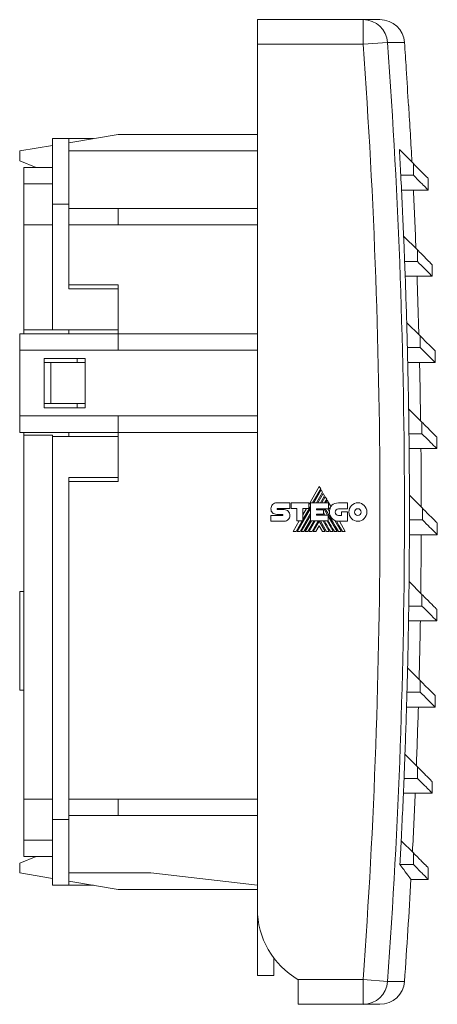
# Model space of a CAD drawing. Header units: millimetres. Extents: x 51 to 371, y 39 to 249.
# Tile 4 of 4: x 320 to 371, y 129 to 249. Entities that reach past the tile are written whole.
import ezdxf

# ---------------------------------------------------------------- set-up
doc = ezdxf.new("R2010")
doc.units = ezdxf.units.MM
doc.linetypes.add('PHANTOM', pattern=[12.7, 6.35, -1.27, 1.27, -1.27, 1.27, -1.27])
doc.layers.add('___VS___', color=7, linetype='Continuous', lineweight=15)

msp = doc.modelspace()

# ---------------------------------------------------------------- linework, layer by layer
at = {"color": 7, "linetype": 'Continuous', "lineweight": 15}
for p, q in [((349.32, 249.46), (362.23, 249.46)), ((349.32, 246.46), (349.32, 249.46)), ((362.23, 246.46), (362.23, 249.46)), ((362.23, 249.46), (364.28, 249.46)), ((362.23, 246.46), (349.32, 246.46)), ((349.32, 246.46), (349.32, 141.12)), ((362.23, 246.46), (365.22, 246.67)), ((367.49, 243.46), (367.48, 243.46)), ((367.77, 238.96), (367.79, 238.96)), ((326.32, 234.46), (332.32, 235.46)), ((332.32, 235.46), (349.32, 235.46)), ((320.32, 233.46), (324.32, 234.12)), ((324.32, 226.96), (324.32, 234.96)), ((324.32, 234.96), (326.32, 234.96)), ((326.32, 234.96), (326.32, 233.46)), ((326.32, 234.96), (329.32, 234.96)), ((320.32, 232.26), (320.32, 233.46)), ((326.32, 233.46), (349.32, 233.46)), ((326.32, 233.46), (326.32, 231.62)), ((366.65, 233.62), (368.37, 231.91)), ((320.32, 232.26), (322.32, 231.46)), ((326.32, 231.62), (326.32, 226.96)), ((368.37, 231.91), (368.37, 230.49)), ((320.82, 231.46), (324.32, 231.46)), ((320.82, 229.46), (320.82, 231.46)), ((368.37, 230.49), (366.82, 230.49)), ((320.82, 229.46), (324.32, 229.46)), ((320.82, 224.46), (320.82, 229.46)), ((370.18, 228.68), (370.18, 230.1)), ((368.36, 228.68), (366.91, 228.68)), ((368.36, 228.68), (370.18, 228.68)), ((326.32, 226.96), (324.32, 226.96)), ((324.32, 211.66), (324.32, 226.96)), ((326.32, 216.66), (326.32, 226.96)), ((326.32, 226.46), (332.32, 226.46)), ((332.32, 224.46), (332.32, 226.46)), ((332.32, 226.46), (349.32, 226.46)), ((320.82, 224.46), (324.32, 224.46)), ((320.82, 211.66), (320.82, 224.46)), ((326.32, 224.46), (332.32, 224.46)), ((332.32, 224.46), (349.32, 224.46)), ((367.17, 223.09), (368.85, 221.41)), ((368.85, 221.41), (368.85, 219.99)), ((368.85, 219.99), (367.29, 219.99)), ((370.66, 218.18), (370.66, 219.6)), ((368.8, 218.18), (367.36, 218.18)), ((368.8, 218.18), (370.66, 218.18)), ((332.32, 217.16), (326.32, 217.16)), ((326.32, 216.66), (332.32, 216.66)), ((332.32, 216.66), (332.32, 217.16)), ((332.32, 216.66), (332.32, 211.66)), ((367.54, 212.56), (369.2, 210.91)), ((320.82, 211.16), (320.82, 211.66)), ((320.82, 211.66), (324.32, 211.66)), ((324.32, 211.66), (332.32, 211.66)), ((326.32, 211.66), (326.32, 211.16)), ((332.32, 211.16), (332.32, 211.66)), ((320.32, 211.16), (320.32, 209.16)), ((320.32, 211.16), (332.32, 211.16)), ((332.32, 209.16), (332.32, 211.16)), ((332.32, 211.16), (349.32, 211.16)), ((369.2, 210.91), (369.2, 209.49)), ((320.32, 209.16), (332.32, 209.16)), ((320.32, 209.16), (320.32, 201.16)), ((332.32, 209.16), (349.32, 209.16)), ((369.2, 209.49), (367.63, 209.49)), ((371.01, 207.68), (371.01, 209.1)), ((323.32, 208.16), (328.32, 208.16)), ((323.32, 202.16), (323.32, 208.16)), ((323.32, 207.66), (324.12, 207.66)), ((324.12, 207.66), (324.12, 202.66)), ((324.12, 207.66), (328.32, 207.66)), ((327.32, 207.66), (327.32, 208.16)), ((328.32, 202.16), (328.32, 208.16)), ((369.11, 207.68), (367.67, 207.68)), ((369.11, 207.68), (371.01, 207.68)), ((323.32, 202.66), (324.12, 202.66)), ((323.32, 202.16), (328.32, 202.16)), ((324.12, 202.66), (328.32, 202.66)), ((327.32, 202.16), (327.32, 202.66)), ((367.78, 202.03), (369.4, 200.41)), ((320.32, 201.16), (320.32, 199.16)), ((320.32, 201.16), (332.32, 201.16)), ((332.32, 201.16), (332.32, 199.16)), ((332.32, 201.16), (349.32, 201.16)), ((369.4, 200.41), (369.4, 198.99)), ((320.32, 199.16), (332.32, 199.16)), ((320.82, 198.81), (320.82, 199.16)), ((320.82, 198.81), (324.32, 198.81)), ((320.82, 154.46), (320.82, 198.81)), ((324.32, 198.66), (324.32, 198.81)), ((324.32, 151.96), (324.32, 198.66)), ((324.32, 198.66), (332.32, 198.66)), ((326.32, 198.66), (326.32, 199.16)), ((332.32, 199.16), (349.32, 199.16)), ((332.32, 199.16), (332.32, 198.66)), ((332.32, 193.66), (332.32, 198.66)), ((369.4, 198.99), (367.82, 198.99)), ((371.21, 197.18), (371.21, 198.6)), ((369.28, 197.18), (367.84, 197.18)), ((369.28, 197.18), (371.21, 197.18)), ((326.32, 193.66), (332.32, 193.66)), ((326.32, 151.96), (326.32, 193.66)), ((332.32, 193.66), (332.32, 193.16)), ((332.32, 193.16), (326.32, 193.16)), ((356.87, 192.57), (355.59, 190.35)), ((356.06, 190.58), (357.05, 192.28)), ((357.12, 192.15), (356.21, 190.58)), ((357.05, 192.28), (356.87, 192.57)), ((357.29, 191.86), (357.12, 192.15)), ((356.55, 190.58), (357.29, 191.86)), ((357.36, 191.73), (356.7, 190.58)), ((357.03, 190.58), (357.53, 191.44)), ((357.61, 191.31), (357.18, 190.58)), ((357.53, 191.44), (357.36, 191.73)), ((357.53, 190.58), (357.78, 191.01)), ((357.78, 191.01), (357.61, 191.31)), ((357.85, 190.88), (357.67, 190.58)), ((358.3, 190.11), (357.85, 190.88)), ((367.87, 191.51), (369.47, 189.91)), ((351.68, 190.59), (353.29, 190.59)), ((351.77, 189.87), (353.29, 189.87)), ((351.78, 189.75), (352.6, 189.75)), ((353.29, 190.59), (353.29, 189.87)), ((353.45, 189.87), (353.45, 190.58)), ((353.45, 190.58), (355.59, 190.58)), ((354.15, 189.87), (353.45, 189.87)), ((354.15, 188.36), (354.15, 189.87)), ((354.2, 187.08), (355.81, 189.87)), ((354.88, 188.53), (355.81, 190.14)), ((355.59, 189.87), (354.88, 189.87)), ((354.88, 188.36), (354.88, 189.87)), ((355.31, 189.87), (354.88, 189.12)), ((355.59, 190.58), (355.59, 189.87)), ((355.81, 188.36), (355.81, 190.58)), ((355.81, 190.58), (357.99, 190.58)), ((356.53, 189.86), (357.99, 189.86)), ((356.53, 189.86), (356.53, 189.74)), ((356.53, 189.74), (357.4, 189.74)), ((356.7, 189.74), (356.77, 189.86)), ((357.04, 189.74), (357.11, 189.86)), ((357.19, 189.74), (357.26, 189.86)), ((357.4, 189.74), (357.4, 189.2)), ((357.52, 189.73), (357.6, 189.86)), ((357.52, 189.73), (357.89, 189.09)), ((357.94, 189.86), (358.13, 189.53)), ((357.99, 190.58), (357.99, 189.86)), ((359.21, 190.57), (360.34, 190.57)), ((360.34, 189.85), (359.21, 189.85)), ((360.34, 190.57), (360.34, 189.85)), ((369.47, 189.91), (369.47, 188.49)), ((350.98, 189.04), (352.39, 189.04)), ((352.39, 189.16), (351.68, 189.16)), ((354.53, 187.08), (355.81, 189.3)), ((354.68, 187.08), (355.81, 189.03)), ((355.01, 187.08), (355.81, 188.46)), ((356.53, 189.2), (357.4, 189.2)), ((356.53, 189.2), (356.53, 189.09)), ((356.53, 189.09), (357.98, 189.09)), ((356.67, 189.09), (356.73, 189.2)), ((356.81, 189.09), (356.88, 189.2)), ((357.34, 189.2), (357.41, 189.09)), ((357.98, 188.36), (357.98, 189.09)), ((357.98, 188.94), (359.06, 187.08)), ((358.76, 188.43), (359.54, 187.08)), ((359.21, 189.04), (359.6, 189.04)), ((359.6, 189.04), (359.6, 189.47)), ((359.6, 189.47), (360.31, 189.47)), ((360.31, 189.47), (360.31, 188.33)), ((369.47, 188.49), (367.88, 188.49)), ((352.6, 188.33), (350.98, 188.33)), ((354.44, 188.36), (353.7, 187.08)), ((354.04, 187.08), (354.78, 188.36)), ((354.15, 188.36), (354.88, 188.36)), ((355.17, 187.08), (355.91, 188.36)), ((355.5, 187.08), (356.24, 188.36)), ((355.65, 187.08), (356.39, 188.36)), ((355.81, 188.36), (357.98, 188.36)), ((355.99, 187.08), (356.73, 188.36)), ((356.14, 187.08), (356.87, 188.35)), ((356.87, 187.77), (356.47, 187.08)), ((357.6, 187.08), (356.87, 188.35)), ((356.87, 187.77), (357.27, 187.08)), ((357.76, 187.08), (357.01, 188.36)), ((357.35, 188.36), (358.09, 187.08)), ((357.83, 188.36), (358.57, 187.08)), ((360.31, 188.33), (359.22, 188.33)), ((360.05, 187.08), (359.33, 188.33)), ((371.28, 186.68), (371.28, 188.1)), ((369.31, 186.68), (367.87, 186.68)), ((369.31, 186.68), (371.28, 186.68)), ((367.83, 180.98), (369.4, 179.41)), ((320.32, 179.76), (320.32, 167.76)), ((320.32, 179.76), (320.82, 179.76)), ((369.4, 179.41), (369.4, 177.99)), ((369.4, 177.99), (367.79, 177.99)), ((371.21, 176.18), (371.21, 177.6)), ((369.21, 176.18), (367.77, 176.18)), ((369.21, 176.18), (371.21, 176.18)), ((367.65, 170.45), (369.2, 168.91)), ((369.2, 168.91), (369.2, 167.49)), ((320.32, 167.76), (320.82, 167.76)), ((369.2, 167.49), (367.57, 167.49)), ((371.01, 165.68), (371.01, 167.1)), ((368.96, 165.68), (367.52, 165.68)), ((368.96, 165.68), (371.01, 165.68)), ((367.33, 159.93), (368.85, 158.41)), ((368.85, 158.41), (368.85, 156.99)), ((368.85, 156.99), (367.22, 156.99)), ((370.66, 155.18), (370.66, 156.6)), ((368.58, 155.18), (367.14, 155.18)), ((368.58, 155.18), (370.66, 155.18)), ((320.82, 154.46), (324.32, 154.46)), ((320.82, 149.46), (320.82, 154.46)), ((326.32, 154.46), (332.32, 154.46)), ((332.32, 152.46), (332.32, 154.46)), ((332.32, 154.46), (349.32, 154.46)), ((326.32, 152.46), (332.32, 152.46)), ((332.32, 152.46), (349.32, 152.46)), ((324.32, 151.96), (326.32, 151.96)), ((324.32, 143.96), (324.32, 151.96)), ((326.32, 151.96), (326.32, 147.29)), ((320.82, 149.46), (324.32, 149.46)), ((320.82, 147.46), (320.82, 149.46)), ((366.87, 149.4), (368.37, 147.91)), ((368.37, 147.91), (368.37, 146.49)), ((320.32, 146.66), (322.32, 147.46)), ((320.32, 146.66), (320.32, 145.46)), ((320.82, 147.46), (324.32, 147.46)), ((326.32, 147.29), (326.32, 145.46)), ((368.37, 146.49), (366.72, 146.49)), ((320.32, 145.46), (324.32, 144.79)), ((326.32, 145.46), (326.32, 143.96)), ((326.32, 145.46), (336.32, 145.46)), ((349.32, 143.96), (336.32, 145.46)), ((370.18, 144.68), (370.18, 146.1)), ((332.32, 143.46), (326.32, 144.46)), ((368.05, 144.68), (370.18, 144.68)), ((326.32, 143.96), (324.32, 143.96)), ((326.32, 143.96), (329.32, 143.96)), ((349.32, 143.46), (332.32, 143.46)), ((349.32, 132.96), (349.32, 141.12)), ((351.32, 135.12), (351.32, 132.96)), ((351.32, 132.96), (349.32, 132.96)), ((354.32, 132.46), (362.23, 132.46)), ((354.32, 129.46), (354.32, 132.46)), ((362.23, 129.46), (362.23, 132.46)), ((362.23, 132.46), (365.22, 132.24)), ((362.23, 129.46), (354.32, 129.46)), ((364.28, 129.46), (362.23, 129.46))]:
    msp.add_line(p, q, dxfattribs=at)
at = {"color": 8, "linetype": 'Continuous', "lineweight": 15}
for p, q in [((367.27, 246.67), (365.22, 246.67)), ((365.22, 132.24), (367.27, 132.24))]:
    msp.add_line(p, q, dxfattribs=at)
at = {"color": 7, "linetype": 'Continuous', "lineweight": 15, "flags": 128}
msp.add_lwpolyline([(359.71, 187.08), (359.48, 187.47), (359.27, 187.83), (359.11, 188.1), (358.97, 188.36)], dxfattribs=at)
at = {"color": 7, "linetype": 'Continuous', "lineweight": 15}
for centre, radius, start, end in [((362.23, 246.46), 3, 4.0208, 89.9331), ((364.28, 246.46), 3, 4.1012, 90), ((-430.68, 189.46), 794.96, 355.88826, 4.11174), ((-430.68, 189.46), 797.95, 355.88826, 4.11174), ((-430.68, 189.46), 800, 3.87041, 4.10119), ((-430.68, 189.46), 799.98, 3.54751, 3.87048), ((-430.68, 189.46), 800, 3.0551, 3.54744), ((-430.68, 189.46), 798.56, 2.94559, 3.1703), ((-430.68, 189.46), 798.56, 2.41389, 2.94559), ((-430.68, 189.46), 800, 2.3017, 2.81053), ((-430.68, 189.46), 800, 2.30175, 2.81052), ((-430.68, 189.46), 798.56, 2.19146, 2.41389), ((-430.68, 189.46), 798.56, 1.65797, 2.19146), ((-430.68, 189.46), 800, 1.5487, 2.05782), ((-430.68, 189.46), 800, 1.54875, 2.05783), ((-430.68, 189.46), 798.56, 1.43771, 1.65797), ((-430.68, 189.46), 798.56, 0.90239, 1.43771), ((-430.68, 189.46), 800, 0.79597, 1.30551), ((-430.68, 189.46), 800, 0.79601, 1.30549), ((-430.68, 189.46), 798.56, 0.68421, 0.90239), ((-430.68, 189.46), 798.56, 0.14703, 0.68421), ((-430.68, 189.46), 800, 0.04336, 0.55338), ((-430.68, 189.46), 800, 0.04341, 0.55338), ((-430.68, 189.46), 798.56, 359.93083, 0.14703), ((359.35, 189.48), 1.22, 149.0381, 166.8386), ((359.22, 189.43), 1.1, 174.6401, 270), ((-430.68, 189.46), 798.56, 359.39174, 359.93083), ((-430.68, 189.46), 800, 359.29077, 359.80137), ((-430.68, 189.46), 800, 359.29081, 359.80137), ((-430.68, 189.46), 798.56, 359.17744, 359.39174), ((-430.68, 189.46), 798.56, 358.63639, 359.17744), ((-430.68, 189.46), 800, 358.53805, 359.04933), ((-430.68, 189.46), 800, 358.53809, 359.04931), ((-430.68, 189.46), 798.56, 358.42391, 358.63639), ((-430.68, 189.46), 798.56, 357.88085, 358.42391), ((-430.68, 189.46), 800, 357.78507, 358.29709), ((-430.68, 189.46), 800, 357.78511, 358.2971), ((-430.68, 189.46), 798.56, 357.6701, 357.88085), ((-430.68, 189.46), 798.56, 357.12499, 357.6701), ((-430.68, 189.46), 800, 357.03171, 357.54456), ((-430.68, 189.46), 800, 357.03175, 357.54459), ((-430.68, 189.46), 798.56, 356.91589, 357.12499), ((-430.68, 189.46), 800, 355.89881, 356.79406), ((359.32, 141.12), 10, 180, 240), ((362.23, 132.45), 3, 270.0669, 355.9792), ((364.28, 132.46), 3, 270, 355.8988)]:
    msp.add_arc(centre, radius, start, end, dxfattribs=at)
for points, knots in [([(368.37, 231.91), (368.73, 231.54), (369.45, 230.82), (370.06, 230.22), (370.14, 230.14), (370.18, 230.1)], [0, 0, 0, 0, 0.332867, 0.666123, 1, 1, 1, 1]), ([(368.37, 230.49), (368.68, 230.18), (369.3, 229.56), (369.86, 229), (370.16, 228.7), (370.15, 228.71), (370.14, 228.72)], [0, 0, 0, 0, 0.27996, 0.560022, 0.840134, 1, 1, 1, 1]), ([(368.85, 221.41), (369.21, 221.04), (369.94, 220.32), (370.54, 219.72), (370.62, 219.64), (370.66, 219.6)], [0, 0, 0, 0, 0.3328674, 0.6661232, 1, 1, 1, 1]), ([(368.85, 219.99), (369.16, 219.68), (369.79, 219.06), (370.35, 218.5), (370.65, 218.2), (370.63, 218.21), (370.63, 218.22)], [0, 0, 0, 0, 0.27996, 0.560022, 0.840134, 1, 1, 1, 1]), ([(369.2, 210.91), (369.56, 210.54), (370.28, 209.82), (370.89, 209.22), (370.97, 209.14), (371.01, 209.1)], [0, 0, 0, 0, 0.332867, 0.666123, 1, 1, 1, 1]), ([(369.2, 209.49), (369.51, 209.18), (370.13, 208.56), (370.69, 208), (370.99, 207.7), (370.98, 207.71), (370.97, 207.72)], [0, 0, 0, 0, 0.27996, 0.560022, 0.840134, 1, 1, 1, 1]), ([(369.4, 200.41), (369.77, 200.04), (370.49, 199.32), (371.09, 198.72), (371.17, 198.64), (371.21, 198.6)], [0, 0, 0, 0, 0.332867, 0.666123, 1, 1, 1, 1]), ([(369.4, 198.99), (369.72, 198.68), (370.34, 198.06), (370.9, 197.5), (371.2, 197.2), (371.18, 197.21), (371.18, 197.22)], [0, 0, 0, 0, 0.27996, 0.560022, 0.840134, 1, 1, 1, 1]), ([(369.47, 189.91), (369.84, 189.54), (370.56, 188.82), (371.16, 188.22), (371.24, 188.14), (371.28, 188.1)], [0, 0, 0, 0, 0.332867, 0.666123, 1, 1, 1, 1]), ([(369.47, 188.49), (369.78, 188.18), (370.41, 187.56), (370.97, 187), (371.27, 186.7), (371.25, 186.71), (371.25, 186.72)], [0, 0, 0, 0, 0.27996, 0.560022, 0.840134, 1, 1, 1, 1]), ([(369.4, 179.41), (369.77, 179.04), (370.49, 178.32), (371.09, 177.72), (371.17, 177.64), (371.21, 177.6)], [0, 0, 0, 0, 0.332867, 0.666123, 1, 1, 1, 1]), ([(369.4, 177.99), (369.72, 177.68), (370.34, 177.06), (370.9, 176.5), (371.2, 176.2), (371.18, 176.21), (371.18, 176.22)], [0, 0, 0, 0, 0.27996, 0.560022, 0.840134, 1, 1, 1, 1]), ([(369.2, 168.91), (369.56, 168.54), (370.28, 167.82), (370.89, 167.22), (370.97, 167.14), (371.01, 167.1)], [0, 0, 0, 0, 0.332867, 0.666123, 1, 1, 1, 1]), ([(369.2, 167.49), (369.51, 167.18), (370.13, 166.56), (370.69, 166), (370.99, 165.7), (370.98, 165.71), (370.97, 165.72)], [0, 0, 0, 0, 0.27996, 0.560022, 0.840134, 1, 1, 1, 1]), ([(368.85, 158.41), (369.21, 158.04), (369.94, 157.32), (370.54, 156.72), (370.62, 156.64), (370.66, 156.6)], [0, 0, 0, 0, 0.332867, 0.666123, 1, 1, 1, 1]), ([(368.85, 156.99), (369.16, 156.68), (369.79, 156.06), (370.35, 155.5), (370.65, 155.2), (370.63, 155.21), (370.63, 155.22)], [0, 0, 0, 0, 0.27996, 0.560022, 0.840134, 1, 1, 1, 1]), ([(368.58, 155.18), (368.58, 155.18), (368.58, 155.18), (368.58, 155.18), (368.58, 155.18)], [0, 0, 0, 0, 0.230408, 1, 1, 1, 1]), ([(368.37, 147.91), (368.73, 147.54), (369.45, 146.82), (370.06, 146.22), (370.14, 146.14), (370.18, 146.1)], [0, 0, 0, 0, 0.3328674, 0.6661232, 1, 1, 1, 1]), ([(366.72, 146.49), (366.88, 146.28), (367.36, 145.63), (367.84, 144.98), (368.1, 144.63), (368.05, 144.71), (368.04, 144.72)], [0, 0, 0, 0, 0.187237, 0.561756, 0.936274, 1, 1, 1, 1]), ([(368.37, 146.49), (368.68, 146.18), (369.3, 145.56), (369.86, 145), (370.16, 144.7), (370.15, 144.71), (370.14, 144.72)], [0, 0, 0, 0, 0.27996, 0.560022, 0.840134, 1, 1, 1, 1])]:
    msp.add_open_spline(points, degree=3, knots=knots, dxfattribs=at)
for points in [[(351.16, 189.36), (351.04, 189.48), (350.97, 189.64), (350.98, 189.86)], [(350.98, 189.86), (350.98, 190.06), (351.05, 190.24), (351.18, 190.37)], [(351.18, 190.37), (351.31, 190.5), (351.49, 190.59), (351.68, 190.59)], [(351.75, 189.85), (351.74, 189.84), (351.73, 189.82), (351.73, 189.8)], [(351.73, 189.8), (351.73, 189.79), (351.74, 189.78), (351.74, 189.77)], [(351.74, 189.77), (351.75, 189.76), (351.76, 189.75), (351.78, 189.75)], [(351.77, 189.87), (351.76, 189.87), (351.75, 189.86), (351.75, 189.85)], [(352.6, 189.75), (352.79, 189.75), (352.97, 189.67), (353.09, 189.54)], [(359.21, 187.08), (358.19, 188.85), (357.65, 189.77), (357.6, 189.86)], [(358.16, 189.76), (358.09, 189.87), (358.04, 189.96), (357.99, 190.04)], [(358.13, 189.53), (358.13, 189.61), (358.14, 189.68), (358.16, 189.76)], [(358.3, 190.11), (358.33, 190.16), (358.38, 190.22), (358.42, 190.27)], [(358.42, 190.27), (358.61, 190.45), (358.87, 190.57), (359.21, 190.57)], [(358.94, 189.73), (358.87, 189.66), (358.82, 189.56), (358.82, 189.45)], [(359.21, 189.85), (359.11, 189.85), (359.01, 189.81), (358.94, 189.73)], [(360.49, 189.45), (360.49, 189.76), (360.61, 190.04), (360.81, 190.25)], [(360.81, 190.25), (361.01, 190.45), (361.28, 190.58), (361.59, 190.58)], [(361.3, 189.74), (361.23, 189.67), (361.19, 189.56), (361.19, 189.45)], [(361.59, 189.86), (361.48, 189.86), (361.38, 189.82), (361.3, 189.74)], [(361.59, 190.58), (361.89, 190.58), (362.16, 190.45), (362.36, 190.25)], [(361.87, 189.74), (361.8, 189.82), (361.7, 189.86), (361.59, 189.86)], [(361.99, 189.45), (361.99, 189.56), (361.94, 189.67), (361.87, 189.74)], [(362.36, 190.25), (362.56, 190.04), (362.69, 189.76), (362.69, 189.45)], [(351.68, 189.16), (351.48, 189.17), (351.29, 189.23), (351.16, 189.36)], [(352.42, 189.14), (352.41, 189.15), (352.4, 189.16), (352.39, 189.16)], [(352.39, 189.04), (352.4, 189.04), (352.42, 189.05), (352.43, 189.06)], [(352.44, 189.1), (352.44, 189.11), (352.43, 189.13), (352.42, 189.14)], [(352.43, 189.06), (352.44, 189.07), (352.44, 189.08), (352.44, 189.1)], [(353.1, 188.53), (352.97, 188.4), (352.79, 188.33), (352.6, 188.33)], [(353.09, 189.54), (353.22, 189.4), (353.3, 189.22), (353.3, 189.02)], [(353.3, 189.02), (353.3, 188.82), (353.22, 188.65), (353.1, 188.53)], [(357.56, 189.09), (357.49, 189.21), (357.44, 189.3), (357.4, 189.37)], [(358.82, 189.45), (358.82, 189.34), (358.87, 189.23), (358.94, 189.16)], [(358.94, 189.16), (359.01, 189.09), (359.11, 189.04), (359.21, 189.04)], [(360.81, 188.65), (360.61, 188.86), (360.49, 189.14), (360.49, 189.45)], [(361.59, 188.32), (361.28, 188.32), (361.01, 188.45), (360.81, 188.65)], [(361.19, 189.45), (361.19, 189.33), (361.23, 189.23), (361.3, 189.16)], [(361.3, 189.16), (361.38, 189.08), (361.48, 189.04), (361.59, 189.04)], [(361.59, 189.04), (361.7, 189.04), (361.8, 189.08), (361.87, 189.16)], [(362.36, 188.65), (362.16, 188.45), (361.89, 188.32), (361.59, 188.32)], [(361.87, 189.16), (361.94, 189.23), (361.99, 189.33), (361.99, 189.45)], [(362.69, 189.45), (362.69, 189.14), (362.56, 188.86), (362.36, 188.65)], [(358.24, 187.08), (357.93, 187.62), (357.68, 188.05), (357.5, 188.36)], [(358.72, 187.08), (358.43, 187.59), (358.18, 188.02), (357.98, 188.36)]]:
    msp.add_open_spline(points, degree=3, dxfattribs=at)
at = {"layer": '___VS___', "linetype": 'PHANTOM'}
for p, q in [((350.98, 189.04), (350.98, 188.33)), ((353.7, 187.08), (354.04, 187.08)), ((354.2, 187.08), (354.53, 187.08)), ((354.68, 187.08), (355.01, 187.08)), ((355.17, 187.08), (355.5, 187.08)), ((355.65, 187.08), (355.99, 187.08)), ((356.14, 187.08), (356.47, 187.08)), ((357.27, 187.08), (357.6, 187.08)), ((357.76, 187.08), (358.09, 187.08)), ((358.24, 187.08), (358.57, 187.08)), ((358.72, 187.08), (359.06, 187.08)), ((359.21, 187.08), (359.54, 187.08)), ((359.71, 187.08), (360.05, 187.08))]:
    msp.add_line(p, q, dxfattribs=at)

doc.saveas('drawing.dxf')
